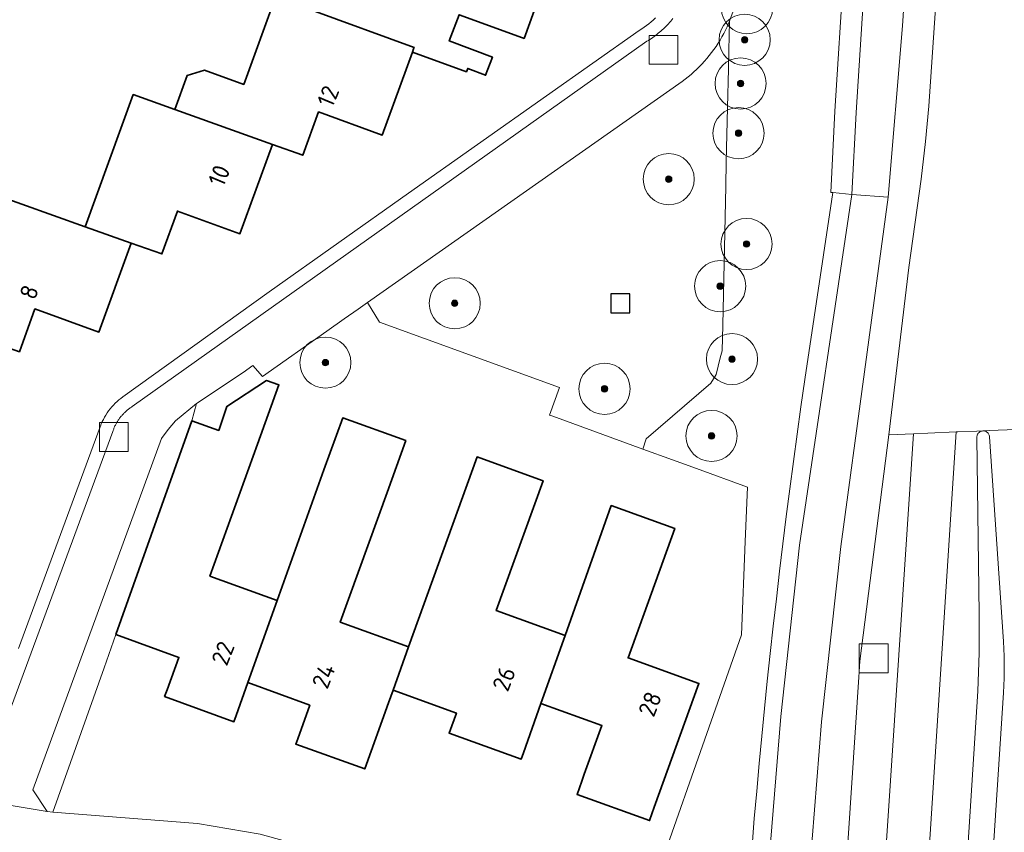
# Model space of a CAD drawing. Extents: x 154222 to 160093, y 456746 to 462495.
# Tile 145 of 254: x 158411 to 158488, y 461013 to 461077. Entities that reach past the tile are written whole.
import ezdxf
from ezdxf.enums import TextEntityAlignment as Align

# ---------------------------------------------------------------- set-up
doc = ezdxf.new("R2010")
doc.units = 0
doc.header["$LTSCALE"] = 0.75
doc.layers.get('0').update_dxf_attribs({"linetype": 'CONTINUOUS'})
for name, color, linetype, lineweight in [('B-XX-GR-BEPLANTING_CULTUUR_BOSPLANTSOEN-GV', 252, 'CONTINUOUS', 18), ('B-XX-GR-BEPLANTING_CULTUUR_VASTE PLANTENVAK-GV', 252, 'CONTINUOUS', 18), ('B-XX-GR-BOOM-S', 252, 'CONTINUOUS', 25), ('B-XX-IE-MEUBILAIR_WEGMEUBILAIR-S', 252, 'CONTINUOUS', 25), ('B-XX-OG-BEBOUWING-GV', 6, 'CONTINUOUS', 35), ('B-XX-OG-BEBOUWING-T18', 1, 'CONTINUOUS', 18), ('B-XX-OG-TERREIN_CULTUURSCHEIDING-GV', 252, 'CONTINUOUS', 18), ('B-XX-OG-TERREIN_ERF-GV', 252, 'CONTINUOUS', 18), ('B-XX-RI-GWA_RIOOLPUT-S', 252, 'CONTINUOUS', 25), ('B-XX-VH-VERHARDING_ASFALT-GV', 252, 'CONTINUOUS', 18), ('B-XX-VH-VERHARDING_BETONSTRAATSTEEN-GV', 252, 'CONTINUOUS', 18), ('B-XX-VH-VERHARDING_STRAATBAKSTEEN-GV', 252, 'CONTINUOUS', 18), ('B-XX-VH-VERHARDING_TEGEL-GV', 252, 'CONTINUOUS', 18)]:
    doc.layers.add(name, color=color, linetype=linetype, lineweight=lineweight)
doc.styles.add('NLCS-ISO-M-T18', font='NLCS-ISO.ttf', dxfattribs={"height": 1.8})

# ---------------------------------------------------------------- blocks, each defined once
blk = doc.blocks.new('SRI-PUT_INSPECTIEPUT_RIOOLPUT-SO')
at = {"color": 0, "linetype": 'ByBlock', "lineweight": 18}
blk.add_lwpolyline([(-1.125, -1.125), (1.125, -1.125), (1.125, 1.125), (-1.125, 1.125)], close=True, dxfattribs=at)
blk = doc.blocks.new('SIE-WEG_SPEELTOESTEL-SO')
at = {"flags": 128}
blk.add_lwpolyline([(-0.75, -0.75), (0.75, -0.75), (0.75, 0.75), (-0.75, 0.75)], close=True, dxfattribs=at)
blk = doc.blocks.new('SGR-BOOM_01-SO')
at = {"linetype": 'ByBlock', "lineweight": 18}
h = blk.add_hatch(color=0, dxfattribs=at)
h.dxf.hatch_style = 1
edge = h.paths.add_edge_path()
edge.add_arc((0, 0), 0.25, 0, 360)
at = {"color": 0, "linetype": 'ByBlock', "lineweight": 18}
for radius in [2, 0.25]:
    blk.add_circle((0, 0), radius, dxfattribs=at)

msp = doc.modelspace()

# ---------------------------------------------------------------- linework, layer by layer
at = {"layer": 'B-XX-GR-BEPLANTING_CULTUUR_BOSPLANTSOEN-GV'}
for points in [[(158474.262, 461097.663), (158466.502, 461076.491), (158466.451, 461074.197), (158466.42, 461072.774), (158466.353, 461069.744), (158466.258, 461065.479), (158466.217, 461063.6), (158465.976, 461052.722), (158465.931, 461050.709), (158465.791, 461050.148), (158465.469, 461048.854), (158465.052, 461048.182), (158459.981, 461043.823), (158459.738, 461043.021), (158462.042, 461042.181), (158463.921, 461041.495), (158467.905, 461040.042), (158467.735, 461035.789), (158467.442, 461028.489), (158458.456, 461002.902)], [(158468.27, 461011.962), (158468.449, 461014.116), (158468.637, 461016.269), (158468.833, 461018.422), (158469.036, 461020.574), (158469.248, 461022.725), (158469.467, 461024.875), (158469.695, 461027.025), (158469.93, 461029.174), (158470.173, 461031.321), (158470.425, 461033.468), (158470.684, 461035.614), (158470.951, 461037.759), (158471.226, 461039.903), (158471.509, 461042.046), (158471.8, 461044.188), (158472.099, 461046.328), (158472.406, 461048.468), (158474.581, 461063.088), (158474.43, 461063.103), (158474.759, 461069.446), (158475.464, 461080.526)]]:
    msp.add_lwpolyline(points, dxfattribs=at)
at = {"layer": 'B-XX-GR-BEPLANTING_CULTUUR_VASTE PLANTENVAK-GV'}
msp.add_lwpolyline([(158424.461, 461045.234), (158424.829, 461046.596), (158423.181, 461045.243), (158422.601, 461044.565), (158422.083, 461043.839), (158412.035, 461016.361), (158413.14, 461014.663), (158413.59, 461014.614), (158417.591, 461025.92), (158418.512, 461028.522)], close=True, dxfattribs=at)
at = {"layer": 'B-XX-OG-BEBOUWING-GV'}
for points in [[(158446.553, 461084.337), (158442.038, 461085.98), (158440.829, 461082.652), (158438.93, 461081.765), (158438.077, 461079.415), (158436.667, 461079.928), (158434.402, 461078.87), (158433.849, 461077.351), (158441.837, 461074.439), (158441.8, 461074.338), (158441.705, 461074.076), (158445.94, 461072.538), (158446.034, 461072.798), (158447.435, 461072.27), (158447.967, 461073.684), (158444.589, 461074.955), (158445.356, 461076.995), (158450.328, 461075.189), (158450.441, 461075.148), (158452.936, 461082.015), (158452.541, 461082.158)], [(158433.849, 461077.351), (158431.007, 461078.388), (158428.522, 461071.545), (158425.454, 461072.659), (158424.098, 461072.25), (158423.141, 461069.582), (158430.759, 461066.852), (158433.136, 461066), (158434.369, 461069.391), (158439.346, 461067.582), (158441.705, 461074.076), (158441.8, 461074.338), (158441.837, 461074.439)], [(158423.141, 461069.582), (158419.878, 461070.752), (158416.124, 461060.413), (158419.72, 461059.138), (158422.114, 461058.289), (158423.332, 461061.64), (158428.22, 461059.864), (158430.759, 461066.852)], [(158416.124, 461060.413), (158408.656, 461063.06), (158404.911, 461052.755), (158410.973, 461050.637), (158412.192, 461053.991), (158417.19, 461052.175), (158419.72, 461059.138)], [(158418.512, 461028.522), (158423.445, 461026.724), (158422.518, 461024.179), (158422.332, 461023.67), (158427.748, 461021.696), (158427.925, 461022.19), (158428.843, 461024.756), (158431.144, 461031.191), (158425.87, 461033.092), (158429.591, 461043.405), (158431.263, 461048.038), (158430.296, 461048.387), (158427.183, 461046.366), (158426.563, 461044.484), (158424.461, 461045.234)], [(158441.189, 461043.682), (158436.26, 461045.46), (158434.794, 461041.396), (158431.144, 461031.191), (158428.843, 461024.756), (158433.686, 461022.991), (158432.738, 461020.363), (158432.588, 461019.947), (158437.976, 461018.003), (158439.833, 461023.162), (158440.195, 461024.167), (158441.413, 461027.55), (158436.066, 461029.479), (158439.723, 461039.618)], [(158450.994, 461040.886), (158446.762, 461042.413), (158441.413, 461027.55), (158440.195, 461024.167), (158445.149, 461022.379), (158444.782, 461021.363), (158444.584, 461020.813), (158450.219, 461018.779), (158450.392, 461019.265), (158451.76, 461023.114), (158453.655, 461028.448), (158448.269, 461030.39), (158451.934, 461040.547)], [(158460.35, 461037.49), (158457.264, 461038.601), (158453.655, 461028.448), (158451.76, 461023.114), (158456.525, 461021.396), (158455.149, 461017.583), (158454.956, 461017.047), (158454.583, 461016.012), (158460.254, 461013.967), (158460.627, 461015.002), (158464.123, 461024.693), (158458.581, 461026.692), (158462.231, 461036.811)]]:
    msp.add_lwpolyline(points, close=True, dxfattribs=at)
at = {"layer": 'B-XX-OG-TERREIN_CULTUURSCHEIDING-GV'}
for points in [[(158475.267, 461004.706), (158476.624, 461025.174), (158476.71, 461026.421), (158478.969, 461044.146), (158480.544, 461057.224), (158481.504, 461064.131), (158481.838, 461067.075), (158482.087, 461069.837), (158484.977, 461111.978)], [(158481.491, 461098.398), (158480.031, 461076.122), (158478.909, 461062.723), (158475.212, 461035.414), (158473.711, 461021.688), (158472.607, 461007.924)]]:
    msp.add_lwpolyline(points, dxfattribs=at)
msp.add_lwpolyline([(158466.451, 461074.197), (158466.502, 461076.491), (158466.434, 461076.327), (158466.315, 461076.058), (158466.189, 461075.792), (158466.056, 461075.529), (158465.916, 461075.271), (158465.769, 461075.016), (158465.615, 461074.765), (158465.454, 461074.518), (158465.286, 461074.276), (158465.112, 461074.039), (158464.932, 461073.806), (158464.745, 461073.579), (158464.552, 461073.356), (158464.354, 461073.139), (158464.149, 461072.927), (158463.939, 461072.721), (158463.723, 461072.521), (158463.502, 461072.327), (158463.276, 461072.139), (158463.044, 461071.957), (158462.808, 461071.781), (158438.205, 461054.489), (158439.125, 461052.942), (158453.211, 461047.85), (158452.429, 461045.687), (158452.692, 461045.592), (158459.738, 461043.021), (158459.981, 461043.823), (158465.052, 461048.182), (158465.469, 461048.854), (158465.791, 461050.148), (158465.931, 461050.709), (158465.976, 461052.722), (158466.217, 461063.6), (158466.258, 461065.479), (158466.353, 461069.744), (158466.42, 461072.774)], close=True, dxfattribs=at)
at = {"layer": 'B-XX-OG-TERREIN_ERF-GV'}
for points in [[(158452.936, 461082.015), (158450.441, 461075.148), (158450.328, 461075.189), (158445.356, 461076.995), (158444.589, 461074.955), (158447.967, 461073.684), (158447.435, 461072.27), (158446.034, 461072.798), (158445.94, 461072.538), (158441.705, 461074.076), (158439.346, 461067.582), (158434.369, 461069.391), (158433.136, 461066), (158430.759, 461066.852), (158428.22, 461059.864), (158423.332, 461061.64), (158422.114, 461058.289), (158419.72, 461059.138), (158417.19, 461052.175), (158412.192, 461053.991), (158410.973, 461050.637)], [(158408.656, 461063.06), (158416.124, 461060.413), (158419.878, 461070.752), (158423.141, 461069.582), (158424.098, 461072.25), (158425.454, 461072.659), (158428.522, 461071.545), (158431.007, 461078.388)], [(158410.909, 461027.412), (158414.74, 461037.823), (158417.293, 461044.77), (158417.306, 461044.806), (158417.377, 461044.989), (158417.455, 461045.169), (158417.541, 461045.346), (158417.634, 461045.519), (158417.734, 461045.688), (158417.84, 461045.853), (158417.953, 461046.013), (158418.073, 461046.169), (158418.199, 461046.32), (158418.331, 461046.465), (158418.469, 461046.605), (158418.612, 461046.74), (158418.761, 461046.868), (158418.914, 461046.99), (158419.073, 461047.106), (158430.516, 461055.311), (158441.408, 461063.035), (158452.201, 461070.659), (158459.446, 461075.776), (158459.642, 461075.894), (158459.833, 461076.02), (158460.02, 461076.152), (158460.202, 461076.29), (158460.38, 461076.435), (158460.552, 461076.585), (158460.718, 461076.742)], [(158458.456, 461002.902), (158467.442, 461028.489), (158467.735, 461035.789), (158467.905, 461040.042), (158463.921, 461041.495), (158462.042, 461042.181), (158459.738, 461043.021), (158452.692, 461045.592), (158452.429, 461045.687), (158453.211, 461047.85), (158439.125, 461052.942), (158438.205, 461054.489), (158437.466, 461053.97), (158436.376, 461053.203), (158435.029, 461052.257), (158429.98, 461048.708), (158429.227, 461049.556), (158428.478, 461049.005), (158424.829, 461046.596), (158424.461, 461045.234), (158426.563, 461044.484), (158427.183, 461046.366), (158430.296, 461048.387), (158431.263, 461048.038), (158429.591, 461043.405), (158425.87, 461033.092), (158431.144, 461031.191), (158434.794, 461041.396), (158436.26, 461045.46), (158441.189, 461043.682), (158439.723, 461039.618), (158436.066, 461029.479), (158441.413, 461027.55), (158446.762, 461042.413), (158450.994, 461040.886), (158451.934, 461040.547), (158448.269, 461030.39), (158453.655, 461028.448), (158457.264, 461038.601), (158460.35, 461037.49), (158462.231, 461036.811), (158458.581, 461026.692), (158464.123, 461024.693), (158460.627, 461015.002), (158460.254, 461013.967), (158454.583, 461016.012), (158454.956, 461017.047), (158455.149, 461017.583), (158456.525, 461021.396), (158451.76, 461023.114), (158450.392, 461019.265), (158450.219, 461018.779), (158444.584, 461020.813), (158444.782, 461021.363), (158445.149, 461022.379), (158440.195, 461024.167), (158439.833, 461023.162), (158437.976, 461018.003), (158432.588, 461019.947), (158432.738, 461020.363), (158433.686, 461022.991), (158428.843, 461024.756), (158427.925, 461022.19), (158427.748, 461021.696), (158422.332, 461023.67), (158422.518, 461024.179), (158423.445, 461026.724), (158418.512, 461028.522), (158417.591, 461025.92), (158413.59, 461014.614), (158424.902, 461013.737), (158429.808, 461012.896)]]:
    msp.add_lwpolyline(points, dxfattribs=at)
at = {"layer": 'B-XX-VH-VERHARDING_ASFALT-GV'}
for points in [[(158491.483, 461212.089), (158487.715, 461154.173), (158487.454, 461150.162), (158484.982, 461111.989), (158484.977, 461111.978), (158482.087, 461069.837), (158481.838, 461067.075), (158481.504, 461064.131), (158480.544, 461057.224), (158478.969, 461044.146), (158480.894, 461044.224), (158482.009, 461044.27), (158484.25, 461044.361), (158484.378, 461044.366), (158485.845, 461044.425), (158486.32, 461044.445), (158486.349, 461044.446), (158486.826, 461044.464), (158490.31, 461044.607)], [(158484.383, 461000), (158485.931, 461024.084), (158486.032, 461027.095), (158486.049, 461030.107), (158485.863, 461043.913), (158485.861, 461043.941), (158485.864, 461044.004), (158485.874, 461044.066), (158485.892, 461044.126), (158485.918, 461044.183), (158485.95, 461044.237), (158485.989, 461044.286), (158486.034, 461044.329), (158486.085, 461044.367), (158486.139, 461044.397), (158486.197, 461044.421), (158486.258, 461044.437), (158486.32, 461044.445), (158485.845, 461044.425), (158484.378, 461044.366), (158484.25, 461044.361), (158481.375, 461000)], [(158490.31, 461044.607), (158486.826, 461044.464), (158486.349, 461044.446), (158486.411, 461044.443), (158486.473, 461044.431), (158486.533, 461044.412), (158486.589, 461044.386), (158486.642, 461044.352), (158486.691, 461044.312), (158486.733, 461044.266), (158486.77, 461044.216), (158486.8, 461044.161), (158486.822, 461044.102), (158486.837, 461044.041), (158486.844, 461043.979), (158487.949, 461027.974), (158487.977, 461027.399), (158487.994, 461026.824), (158488.002, 461026.249), (158488.001, 461025.922), (158488, 461025.673), (158487.987, 461025.098), (158487.965, 461024.523), (158487.932, 461023.948), (158486.38, 461000)], [(158478.26, 461004.508), (158480.894, 461044.224), (158478.969, 461044.146), (158476.71, 461026.421), (158476.624, 461025.174), (158475.267, 461004.706)], [(158397.945, 461012.127), (158423.86, 461010.084), (158427.201, 461009.726), (158430.505, 461009.114), (158430.992, 461008.986), (158431.459, 461008.863), (158432.413, 461008.613), (158433.443, 461008.285), (158434.473, 461007.955), (158445.393, 461003.676), (158456.399, 461000), (158456.402, 460999.999), (158456.645, 461003.571), (158446.185, 461007.429), (158435.567, 461011.308), (158429.808, 461012.896), (158424.902, 461013.737), (158413.59, 461014.614), (158413.14, 461014.663), (158406.876, 461015.711)]]:
    msp.add_lwpolyline(points, dxfattribs=at)
msp.add_lwpolyline([(158481.375, 461000), (158484.25, 461044.361), (158482.009, 461044.27), (158480.894, 461044.224), (158478.26, 461004.508), (158477.968, 461000), (158475.334, 460960.284), (158475.147, 460957.395), (158478.598, 460957.158)], close=True, dxfattribs=at)
at = {"layer": 'B-XX-VH-VERHARDING_BETONSTRAATSTEEN-GV'}
for points in [[(158477.11, 461080.414), (158476.406, 461069.351), (158476.074, 461062.939), (158478.909, 461062.723), (158480.031, 461076.122), (158481.491, 461098.398)], [(158472.607, 461007.924), (158473.711, 461021.688), (158475.212, 461035.414), (158478.909, 461062.723), (158476.074, 461062.939), (158471.993, 461035.507), (158470.53, 461022.106), (158469.439, 461008.67)], [(158486.38, 461000), (158487.932, 461023.948), (158487.965, 461024.523), (158487.987, 461025.098), (158488, 461025.673), (158488.001, 461025.922), (158488.002, 461026.249), (158487.994, 461026.824), (158487.977, 461027.399), (158487.949, 461027.974), (158486.844, 461043.979), (158486.837, 461044.041), (158486.822, 461044.102), (158486.8, 461044.161), (158486.77, 461044.216), (158486.733, 461044.266), (158486.691, 461044.312), (158486.642, 461044.352), (158486.589, 461044.386), (158486.533, 461044.412), (158486.473, 461044.431), (158486.411, 461044.443), (158486.349, 461044.446), (158486.32, 461044.445), (158486.258, 461044.437), (158486.197, 461044.421), (158486.139, 461044.397), (158486.085, 461044.367), (158486.034, 461044.329), (158485.989, 461044.286), (158485.95, 461044.237), (158485.918, 461044.183), (158485.892, 461044.126), (158485.874, 461044.066), (158485.864, 461044.004), (158485.861, 461043.941), (158485.863, 461043.913), (158486.049, 461030.107), (158486.032, 461027.095), (158485.931, 461024.084), (158484.383, 461000)]]:
    msp.add_lwpolyline(points, dxfattribs=at)
at = {"layer": 'B-XX-VH-VERHARDING_STRAATBAKSTEEN-GV'}
for points in [[(158406.876, 461015.711), (158413.14, 461014.663), (158412.035, 461016.361), (158422.083, 461043.839), (158422.601, 461044.565), (158423.181, 461045.243), (158424.829, 461046.596), (158428.478, 461049.005), (158429.227, 461049.556), (158429.98, 461048.708), (158435.029, 461052.257), (158436.376, 461053.203), (158437.466, 461053.97), (158438.205, 461054.489), (158462.808, 461071.781), (158463.044, 461071.957), (158463.276, 461072.139), (158463.502, 461072.327), (158463.723, 461072.521), (158463.939, 461072.721), (158464.149, 461072.927), (158464.354, 461073.139), (158464.552, 461073.356), (158464.745, 461073.579), (158464.932, 461073.806), (158465.112, 461074.039), (158465.286, 461074.276), (158465.454, 461074.518), (158465.615, 461074.765), (158465.769, 461075.016), (158465.916, 461075.271), (158466.056, 461075.529), (158466.189, 461075.792), (158466.315, 461076.058), (158466.434, 461076.327), (158466.502, 461076.491), (158474.262, 461097.663)], [(158462.086, 461076.706), (158462, 461076.601), (158461.913, 461076.497), (158461.823, 461076.394), (158461.732, 461076.293), (158461.639, 461076.194), (158461.544, 461076.097), (158461.448, 461076.001), (158461.35, 461075.907), (158461.25, 461075.814), (158461.149, 461075.724), (158461.046, 461075.635), (158460.941, 461075.548), (158460.835, 461075.462), (158460.728, 461075.379), (158460.619, 461075.298), (158460.509, 461075.218), (158460.397, 461075.141), (158460.284, 461075.065), (158460.17, 461074.992), (158460.054, 461074.92), (158419.8, 461046.349), (158419.746, 461046.314), (158419.692, 461046.278), (158419.639, 461046.242), (158419.587, 461046.204), (158419.535, 461046.166), (158419.484, 461046.126), (158419.434, 461046.086), (158419.385, 461046.045), (158419.336, 461046.003), (158419.288, 461045.96), (158419.241, 461045.916), (158419.194, 461045.871), (158419.149, 461045.826), (158419.104, 461045.78), (158419.06, 461045.733), (158419.016, 461045.685), (158418.974, 461045.636), (158418.933, 461045.587), (158418.892, 461045.537), (158418.852, 461045.486), (158418.813, 461045.435), (158418.775, 461045.383), (158418.738, 461045.33), (158418.702, 461045.277), (158418.667, 461045.223), (158418.633, 461045.168), (158418.6, 461045.113), (158418.567, 461045.057), (158418.536, 461045.001), (158418.506, 461044.944), (158418.477, 461044.887), (158418.448, 461044.829), (158418.421, 461044.771), (158418.395, 461044.712), (158418.37, 461044.652), (158418.346, 461044.593), (158418.323, 461044.532), (158418.301, 461044.472), (158418.28, 461044.411), (158408.079, 461016.828)]]:
    msp.add_lwpolyline(points, dxfattribs=at)
at = {"layer": 'B-XX-VH-VERHARDING_TEGEL-GV'}
msp.add_lwpolyline([(158477.927, 461108.275), (158477.291, 461108.322), (158476.696, 461097.646), (158475.464, 461080.526), (158474.759, 461069.446), (158474.43, 461063.103), (158474.581, 461063.088), (158476.074, 461062.939), (158476.406, 461069.351), (158477.11, 461080.414), (158478.342, 461097.534), (158479.029, 461108.17)], close=True, dxfattribs=at)
for points in [[(158408.079, 461016.828), (158418.28, 461044.411), (158418.301, 461044.472), (158418.323, 461044.532), (158418.346, 461044.593), (158418.37, 461044.652), (158418.395, 461044.712), (158418.421, 461044.771), (158418.448, 461044.829), (158418.477, 461044.887), (158418.506, 461044.944), (158418.536, 461045.001), (158418.567, 461045.057), (158418.6, 461045.113), (158418.633, 461045.168), (158418.667, 461045.223), (158418.702, 461045.277), (158418.738, 461045.33), (158418.775, 461045.383), (158418.813, 461045.435), (158418.852, 461045.486), (158418.892, 461045.537), (158418.933, 461045.587), (158418.974, 461045.636), (158419.016, 461045.685), (158419.06, 461045.733), (158419.104, 461045.78), (158419.149, 461045.826), (158419.194, 461045.871), (158419.241, 461045.916), (158419.288, 461045.96), (158419.336, 461046.003), (158419.385, 461046.045), (158419.434, 461046.086), (158419.484, 461046.126), (158419.535, 461046.166), (158419.587, 461046.204), (158419.639, 461046.242), (158419.692, 461046.278), (158419.746, 461046.314), (158419.8, 461046.349), (158460.054, 461074.92), (158460.17, 461074.992), (158460.284, 461075.065), (158460.397, 461075.141), (158460.509, 461075.218), (158460.619, 461075.298), (158460.728, 461075.379), (158460.835, 461075.462), (158460.941, 461075.548), (158461.046, 461075.635), (158461.149, 461075.724), (158461.25, 461075.814), (158461.35, 461075.907), (158461.448, 461076.001), (158461.544, 461076.097), (158461.639, 461076.194), (158461.732, 461076.293), (158461.823, 461076.394), (158461.913, 461076.497), (158462, 461076.601), (158462.086, 461076.706)], [(158460.718, 461076.742), (158460.552, 461076.585), (158460.38, 461076.435), (158460.202, 461076.29), (158460.02, 461076.152), (158459.833, 461076.02), (158459.642, 461075.894), (158459.446, 461075.776), (158452.201, 461070.659), (158441.408, 461063.035), (158430.516, 461055.311), (158419.073, 461047.106), (158418.914, 461046.99), (158418.761, 461046.868), (158418.612, 461046.74), (158418.469, 461046.605), (158418.331, 461046.465), (158418.199, 461046.32), (158418.073, 461046.169), (158417.953, 461046.013), (158417.84, 461045.853), (158417.734, 461045.688), (158417.634, 461045.519), (158417.541, 461045.346), (158417.455, 461045.169), (158417.377, 461044.989), (158417.306, 461044.806), (158417.293, 461044.77), (158414.74, 461037.823), (158410.909, 461027.412)], [(158469.439, 461008.67), (158470.53, 461022.106), (158471.993, 461035.507), (158476.074, 461062.939), (158474.581, 461063.088), (158472.406, 461048.468), (158472.099, 461046.328), (158471.8, 461044.188), (158471.509, 461042.046), (158471.226, 461039.903), (158470.951, 461037.759), (158470.684, 461035.614), (158470.425, 461033.468), (158470.173, 461031.321), (158469.93, 461029.174), (158469.695, 461027.025), (158469.467, 461024.875), (158469.248, 461022.725), (158469.036, 461020.574), (158468.833, 461018.422), (158468.637, 461016.269), (158468.449, 461014.116), (158468.27, 461011.962)]]:
    msp.add_lwpolyline(points, dxfattribs=at)

# ---------------------------------------------------------------- block references
at = {"layer": 'B-XX-GR-BOOM-S'}
for p in [(158467.876, 461077.506), (158467.694, 461075.037), (158467.378, 461071.62), (158467.216, 461067.732), (158461.757, 461064.137), (158467.843, 461059.062), (158465.775, 461055.768), (158445.019, 461054.429), (158466.706, 461050.062), (158434.906, 461049.787), (158456.736, 461047.734), (158465.105, 461044.051)]:
    msp.add_blockref('SGR-BOOM_01-SO', p, dxfattribs=at)
at = {"layer": 'B-XX-IE-MEUBILAIR_WEGMEUBILAIR-S'}
msp.add_blockref('SIE-WEG_SPEELTOESTEL-SO', (158457.973, 461054.421), dxfattribs=at)
at = {"layer": 'B-XX-RI-GWA_RIOOLPUT-S'}
for p in [(158461.355, 461074.248), (158418.362, 461043.967), (158477.788, 461026.653)]:
    msp.add_blockref('SRI-PUT_INSPECTIEPUT_RIOOLPUT-SO', p, dxfattribs=at)

# ---------------------------------------------------------------- texts
at = {"layer": 'B-XX-OG-BEBOUWING-T18', "style": 'NLCS-ISO-M-T18'}
for s, rotation, p in [('12', 67.3, (158435.118, 461070.623)), ('10', 67.3, (158426.593, 461064.422)), ('8', 69, (158411.732, 461055.303)), ('22', 68.4, (158426.89, 461027.05)), ('24', 68.4, (158434.766, 461025.271)), ('26', 68.4, (158448.871, 461025.05)), ('28', 68.4, (158460.292, 461023.082))]:
    msp.add_text(s, height=1.35, rotation=rotation, dxfattribs=at).set_placement(p, align=Align.MIDDLE_CENTER)

doc.saveas('drawing.dxf')
